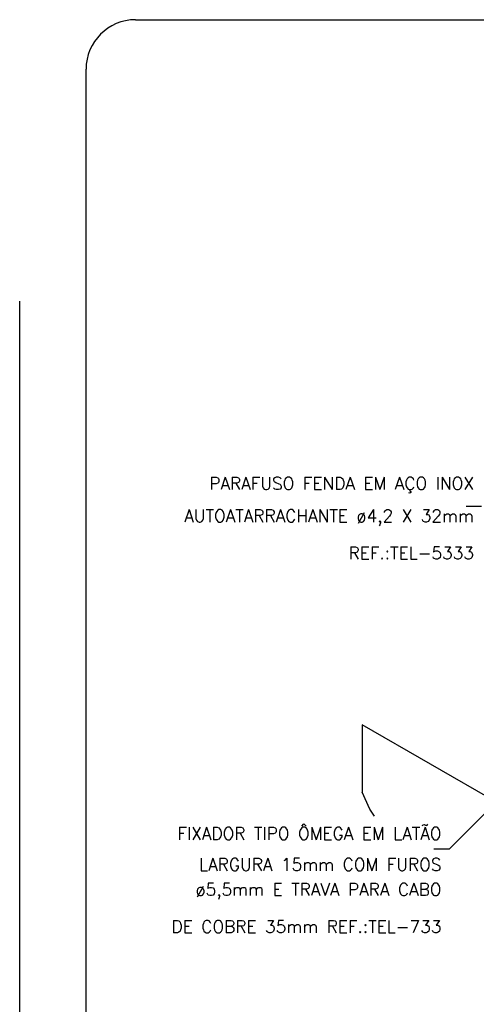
# Model space of a CAD drawing. Header units: millimetres. Extents: x 659 to 1031, y -73 to 11.
# Tile 107 of 141: x 961 to 968, y -64 to -48. Entities that reach past the tile are written whole.
import ezdxf

# ---------------------------------------------------------------- set-up
doc = ezdxf.new("R2010")
doc.units = ezdxf.units.MM
doc.header["$MEASUREMENT"] = 0
doc.linetypes.add('NULL', pattern=[0])
for name, color, linetype, lineweight in [('C02', 2, 'Continuous', 30), ('C03', 3, 'Continuous', 30), ('P-MARGEM', 4, 'Continuous', 30)]:
    doc.layers.add(name, color=color, linetype=linetype, lineweight=lineweight)
doc.styles.add('ROMANS', font='ROMANS')

msp = doc.modelspace()

# ---------------------------------------------------------------- linework, layer by layer
at = {"layer": 'C02'}
for p, q in [((968.202, -56.306), (967.952, -56.306)), ((966.273, -59.824), (966.273, -60.911)), ((971.761, -62.987), (966.273, -59.824)), ((968.711, -60.795), (967.679, -61.827)), ((967.679, -61.827), (967.429, -61.827))]:
    msp.add_line(p, q, dxfattribs=at)
msp.add_lwpolyline([(966.473, -61.299), (966.399, -61.182), (966.273, -60.911)], dxfattribs=at)
at = {"layer": 'P-MARGEM'}
for p, q in [((962.62, -48.459), (985.748, -48.459)), ((961.822, -70.874), (961.822, -49.258)), ((960.75, -52.994), (960.75, -71.007))]:
    msp.add_line(p, q, dxfattribs=at)
msp.add_arc((962.62, -49.258), 0.799, 90, 180, dxfattribs=at)

# ---------------------------------------------------------------- texts
at = {"layer": 'C03', "linetype": 'NULL', "char_height": 0.2, "attachment_point": 9, "line_spacing_factor": 0.798, "style": 'ROMANS'}
for s, insert, width in [('PARAFUSO FENDA EM AÇO INOX', (968.078, -56.091), 9.80952), ('AUTOATARRACHANTE ø4,2 X 32mm', (968.077, -56.617), 10.60952), ('REF.:TEL-5333', (968.079, -57.155), 4.4381), ('FIXADOR TIPO ÔMEGA EM LATÃO', (967.555, -61.677), 9.77143), ('LARGURA 15mm COM FUROS', (967.554, -62.176), 8.91429), ('ø5,5mm E TRAVA PARA CABO', (967.555, -62.639), 9.1619), ('DE COBRE 35mm REF.:TEL-733', (967.554, -63.177), 9.90476)]:
    msp.add_mtext(s, dxfattribs=dict(at, insert=insert, width=width))

doc.saveas('drawing.dxf')
